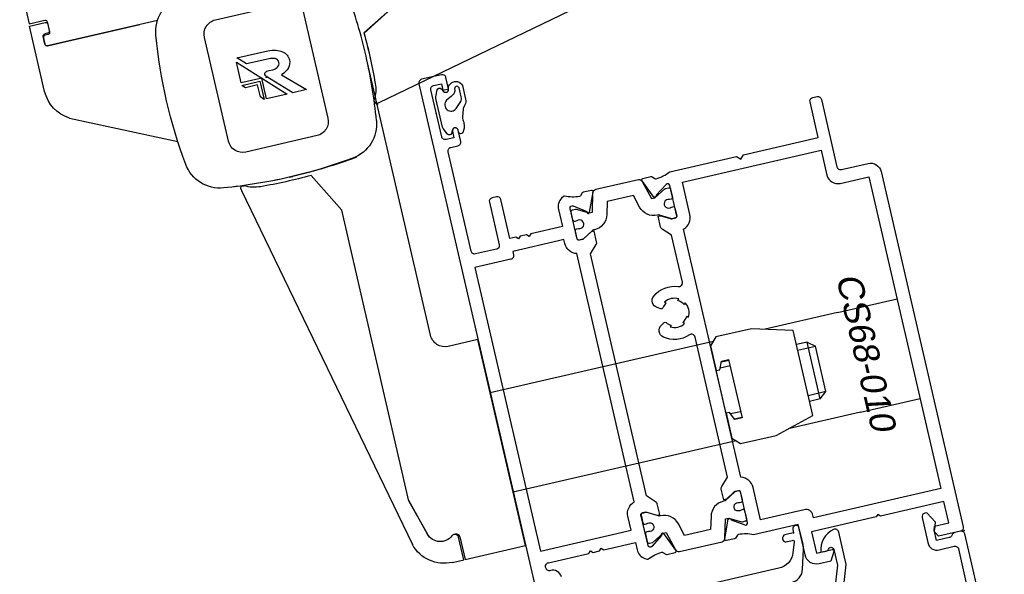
# Model space of a CAD drawing. Header units: centimetres. Extents: x -15121 to 17422, y -60492 to 0.
# Tile 135 of 256: x 2169.15 to 2182.64, y -30570.53 to -30562.92. Entities that reach past the tile are written whole.
import ezdxf
from ezdxf.enums import TextEntityAlignment as Align
from ezdxf.lldxf.tags import DXFTag

# ---------------------------------------------------------------- set-up
doc = ezdxf.new("R2010")
doc.units = ezdxf.units.CM
doc.header["$LTSCALE"] = 60
doc.layers.add('BA_drz', color=7, linetype='Continuous')
doc.layers.add('RI-PROFILE', color=8, linetype='Continuous')
doc.styles.add('T5', font='arial.ttf', dxfattribs={"oblique": 10, "height": 3.5})
tags = doc.linetypes.add('KRE-DR', pattern=[0.1, 0.06, -0.04]).pattern_tags.tags
tags[6:7] = [DXFTag(74, 4), DXFTag(75, 0), DXFTag(340, '0'), DXFTag(46, 1.0), DXFTag(50, 0.0), DXFTag(44, 0.0), DXFTag(45, 0.0)]
tags[4:5] = [DXFTag(74, 4), DXFTag(75, 0), DXFTag(340, '0'), DXFTag(46, 1.0), DXFTag(50, 0.0), DXFTag(44, 0.0), DXFTag(45, 0.0)]

# ---------------------------------------------------------------- blocks, each defined once
blk = doc.blocks.new('drzwi90+50')
at = {"layer": 'RI-PROFILE'}
for p, q in [((-1.7, -1.52), (-1.7, -0.601)), ((-1.92, -0.751), (-1.88, -0.751)), ((-6.7, -1.421), (-6.144, -1.725)), ((-6.144, -1.721), (-6.7, -1.421)), ((-6.132, -2.701), (-11.388, -1.509)), ((-6.1, -5.969), (-6.1, -2.071)), ((-6.105, -2.701), (-6.132, -2.701)), ((-7.113, -2.842), (-7.113, -2.842)), ((-5, -3.465), (-5.3, -4.021)), ((-4.7, -3.421), (-4.75, -3.421)), ((-4.02, -3.426), (-4.02, -3.453)), ((-5.3, -8.121), (-5.3, -4.021)), ((-6.72, -9.071), (-6.72, -6.171)), ((-6.72, -6.171), (-6.3, -6.171)), ((-11.605, -6.921), (-12.441, -6.921)), ((-11.605, -6.921), (-10.588, -6.921)), ((-9.855, -6.921), (-6.72, -6.921)), ((-9.805, -8.131), (-9.805, -7.111)), ((-6.72, -8.171), (-6.72, -7.071)), ((-11.105, -7.221), (-11.205, -7.301)), ((-11.105, -8.021), (-11.105, -7.221)), ((-11.105, -7.221), (-10.955, -7.221)), ((-9.901, -7.221), (-10.005, -7.221)), ((-11.205, -7.941), (-11.205, -7.301)), ((-10.955, -7.301), (-11.205, -7.301)), ((-10.005, -7.301), (-9.864, -7.301)), ((-11.205, -7.941), (-10.955, -7.941)), ((-11.105, -8.021), (-11.205, -7.941)), ((-9.864, -7.941), (-10.005, -7.941)), ((-11.105, -8.021), (-10.955, -8.021)), ((-9.901, -8.021), (-10.005, -8.021)), ((-5.3, -8.121), (-5.446, -8.618)), ((-5.445, -8.616), (-5.3, -8.11)), ((-11.605, -8.321), (-12.441, -8.321)), ((-11.605, -8.321), (-10.588, -8.321)), ((-9.855, -8.321), (-6.72, -8.321)), ((-5.87, -8.751), (-5.87, -9.071)), ((-5.85, -9.071), (-5.85, -8.751)), ((-5.8, -8.701), (-5.82, -8.701)), ((-5.87, -9.071), (-6.72, -9.071)), ((-5.692, -9.071), (-5.85, -9.071))]:
    blk.add_line(p, q, dxfattribs=at)
at = {"layer": 'RI-PROFILE', "linetype": 'KRE-DR'}
blk.add_line((-4.02, -3.453), (-5.212, -8.709), dxfattribs=at)
at = {"layer": 'RI-PROFILE'}
for points in [[(-4.45, -0.621), (-4.359, -0.621), (-4.1, -0.251), (-4.1, -0.001), (-1.7, -0.001), (-1.7, -0.571), (-1.92, -0.571, 0.414214), (-1.95, -0.601), (-1.95, -0.741, 0.414214), (-1.92, -0.771), (-1.88, -0.771, -0.414214), (-1.85, -0.801), (-1.85, -0.891, -0.414214), (-1.88, -0.921), (-2.1, -0.921), (-3.175, -0.921)], [(-1.7, -0.601), (-1.92, -0.601, 0.414214), (-1.95, -0.631), (-1.95, -0.721, 0.414214), (-1.92, -0.751)], [(-1.85, -0.891), (-1.85, -0.781, 0.414214), (-1.88, -0.751)], [(-3.425, -0.921), (-1.88, -0.921, 0.414214), (-1.85, -0.891)], [(-6.041, -2.931, -0.031966), (-6.1, -2.039, -0.031912), (-6.045, -1.148, -0.001317), (-6.041, -1.111)], [(-4.2, -1.091), (-5.2, -1.091, 0.414209), (-5.4, -1.291)], [(-4, -2.751), (-4, -1.291, 0.414223), (-4.2, -1.091)], [(-5.4, -1.291), (-5.4, -2.751, 0.414218), (-5.2, -2.951)], [(-7.101, -9.601, -0.43156), (-6.974, -9.482, 0.43156), (-6.921, -9.432), (-6.921, -9.421, 0.414214), (-6.971, -9.371), (-7.541, -9.371), (-7.571, -9.341), (-7.601, -9.371), (-7.691, -9.371), (-7.721, -9.341), (-7.751, -9.371), (-8.196, -9.371), (-8.196, -9.471, -0.268304), (-8.273, -9.612), (-8.301, -9.629, -0.250573), (-8.319, -9.629, 0.103677), (-8.518, -9.581, 0.205169), (-8.533, -9.587), (-8.566, -9.619, -0.197654), (-8.58, -9.625), (-8.694, -9.625, -0.536162), (-8.713, -9.597), (-8.603, -9.338, -1.096781), (-8.568, -9.357), (-8.404, -9.472, 0.606807), (-8.356, -9.447), (-8.356, -9.016, 0.414214), (-8.376, -8.996), (-8.431, -8.996, 0.131589), (-8.441, -8.999), (-8.566, -9.071), (-8.606, -9.071), (-8.606, -8.922, -0.198435), (-8.592, -8.887), (-8.486, -8.78), (-8.486, -5.372), (-8.592, -5.266, -0.198435), (-8.606, -5.231), (-8.606, -5.081), (-8.566, -5.081), (-8.441, -5.154, 0.131589), (-8.431, -5.156), (-8.376, -5.156, 0.414214), (-8.356, -5.136), (-8.356, -4.705, 0.606807), (-8.404, -4.681), (-8.568, -4.796, -1.096781), (-8.603, -4.815), (-8.713, -4.556, -0.536162), (-8.694, -4.528), (-8.58, -4.528, -0.197654), (-8.566, -4.533), (-8.533, -4.566, 0.205169), (-8.518, -4.572, 0.103677), (-8.319, -4.523, -0.250573), (-8.301, -4.524), (-8.273, -4.541, -0.268304), (-8.196, -4.681), (-8.196, -4.921), (-7.751, -4.921), (-7.721, -4.951), (-7.691, -4.921), (-7.601, -4.921), (-7.571, -4.951), (-7.541, -4.921), (-7.456, -4.921), (-7.456, -4.371, -0.414214), (-7.406, -4.321), (-7.346, -4.321, -0.414165), (-7.296, -4.371), (-7.296, -4.971), (-7.296, -4.974), (-7.296, -4.976), (-7.296, -4.977), (-7.296, -4.979), (-7.295, -4.98), (-7.295, -4.982), (-7.295, -4.983), (-7.294, -4.985), (-7.294, -4.986), (-7.294, -4.988), (-7.293, -4.989), (-7.292, -4.991), (-7.292, -4.992), (-7.291, -4.994), (-7.29, -4.995), (-7.29, -4.996), (-7.289, -4.998), (-7.288, -4.999), (-7.287, -5.001), (-7.286, -5.002), (-7.285, -5.003), (-7.284, -5.004), (-7.283, -5.006), (-7.282, -5.007), (-7.28, -5.008), (-7.279, -5.009), (-7.278, -5.01), (-7.277, -5.011), (-7.275, -5.012), (-7.274, -5.013), (-7.273, -5.014), (-7.271, -5.015), (-7.27, -5.016), (-7.268, -5.016), (-7.267, -5.017), (-7.265, -5.018), (-7.264, -5.018), (-7.262, -5.019), (-7.261, -5.019), (-7.259, -5.02), (-7.258, -5.02), (-7.256, -5.02), (-7.255, -5.021), (-7.253, -5.021), (-7.252, -5.021), (-7.251, -5.021), (-7.249, -5.021), (-7.248, -5.021), (-7.246, -5.021), (-7.246, -5.021), (-6.951, -5.021, 0.414214), (-6.901, -4.971), (-6.901, -3.571, 0.414214), (-6.951, -3.521), (-7.051, -3.521, -0.414214), (-7.101, -3.471), (-7.101, -3.311, -0.998203), (-7.021, -3.311), (-7.021, -3.401), (-6.911, -3.401, 0.414214), (-6.861, -3.351), (-6.861, -2.691, 0.414214), (-6.911, -2.641), (-7.021, -2.641), (-7.021, -2.731), (-7.101, -2.731), (-7.101, -2.571, -0.414214), (-7.051, -2.521), (-6.771, -2.521, -0.414214), (-6.721, -2.571), (-6.721, -12.671, -0.414214)], [(-5.2, -2.951), (-4.2, -2.951, 0.414204), (-4, -2.751)], [(-7.456, -5.151, 0.414214), (-7.406, -5.201), (-6.901, -5.201), (-6.901, -9.191), (-8.176, -9.191), (-8.176, -8.996, 0.333915), (-8.306, -8.824), (-8.306, -5.329, 0.33369), (-8.176, -5.156), (-8.176, -5.101), (-8.176, -5.101), (-8.101, -5.101), (-7.456, -5.101), (-7.456, -5.151), (-7.456, -5.154)], [(-8.435, -9.419), (-8.595, -9.331), (-8.64, -9.329), (-8.708, -9.589, -0.340697), (-8.757, -9.626), (-9.356, -9.626, -0.340697), (-9.404, -9.589), (-9.473, -9.329), (-9.517, -9.331), (-9.678, -9.419), (-9.678, -9.419), (-9.678, -9.419), (-9.678, -9.419), (-9.678, -9.419), (-9.678, -9.419), (-9.679, -9.419), (-9.679, -9.419), (-9.679, -9.419), (-9.679, -9.419), (-9.679, -9.42), (-9.68, -9.42), (-9.68, -9.42), (-9.68, -9.42), (-9.68, -9.42), (-9.68, -9.42), (-9.68, -9.42), (-9.681, -9.42), (-9.681, -9.42), (-9.681, -9.42), (-9.681, -9.42), (-9.681, -9.42), (-9.682, -9.42), (-9.682, -9.42), (-9.682, -9.421), (-9.682, -9.421), (-9.683, -9.421), (-9.683, -9.421), (-9.683, -9.421), (-9.683, -9.421), (-9.683, -9.421), (-9.684, -9.421), (-9.684, -9.421), (-9.684, -9.421), (-9.684, -9.421), (-9.684, -9.421), (-9.685, -9.421), (-9.685, -9.421), (-9.685, -9.421), (-9.685, -9.421), (-9.685, -9.421), (-9.686, -9.421), (-9.686, -9.421), (-9.686, -9.421), (-9.686, -9.421), (-9.686, -9.421), (-9.687, -9.421), (-9.687, -9.421), (-9.687, -9.421), (-9.687, -9.421), (-9.688, -9.421), (-9.731, -9.421, -0.440048), (-9.756, -9.396), (-9.755, -9.286, -0.443383), (-9.731, -9.261), (-9.707, -9.261, 1.657677), (-9.71, -9.156), (-9.731, -9.156, -0.44283), (-9.755, -9.131), (-9.755, -9.021, -0.459063), (-9.731, -8.997), (-9.682, -8.997), (-9.529, -9.085, 0.13166), (-9.514, -9.089), (-9.499, -9.089, -0.340635), (-9.286, -9.253), (-9.24, -9.426), (-8.872, -9.426), (-8.827, -9.253, -0.340635), (-8.614, -9.089), (-8.599, -9.089, 0.13166), (-8.584, -9.085), (-8.43, -8.996), (-8.381, -8.996, -0.414214), (-8.356, -9.021), (-8.356, -9.131, -0.414214), (-8.381, -9.156), (-8.403, -9.156, 1.657677), (-8.406, -9.261), (-8.381, -9.261, -0.414214), (-8.356, -9.286), (-8.356, -9.396, -0.414214), (-8.381, -9.421), (-8.425, -9.421), (-8.425, -9.421), (-8.426, -9.421), (-8.426, -9.421), (-8.426, -9.421), (-8.426, -9.421), (-8.426, -9.421), (-8.427, -9.421), (-8.427, -9.421), (-8.427, -9.421), (-8.427, -9.421), (-8.427, -9.421), (-8.428, -9.421), (-8.428, -9.421), (-8.428, -9.421), (-8.428, -9.421), (-8.428, -9.421), (-8.429, -9.421), (-8.429, -9.421)], [(-10.152, -10.386, -0.362129), (-10.345, -10.239), (-10.416, -9.982), (-10.428, -9.949), (-10.428, -9.914), (-10.428, -9.681, -0.99031), (-10.337, -9.681), (-10.337, -9.726), (-10.227, -9.726, -1.11146), (-10.227, -9.826), (-10.3, -9.826, 0.655905), (-10.319, -9.852), (-10.268, -9.992, 0.31307), (-10.033, -10.156), (-7.3, -10.156, 0.342952)], [(-10.421, -11.795), (-10.942, -10.315), (-10.942, -9.856, -0.459407), (-10.881, -9.806, -0.329042), (-10.643, -10.071), (-10.717, -10.071, -0.256151), (-10.755, -10.054), (-10.764, -10.044, 0.632112), (-10.822, -10.072), (-10.822, -10.295), (-10.301, -11.775)], [(-12.621, -12.671), (-12.621, -10.271, -0.414214), (-12.571, -10.221), (-12.492, -10.221, -0.287257), (-12.457, -10.236), (-12.436, -10.257, 0.267249), (-12.401, -10.271), (-12.222, -10.271), (-12.222, -10.121), (-12.235, -10.121), (-12.266, -10.021), (-12.18, -9.871), (-12.152, -9.871), (-12.15, -9.871), (-12.149, -9.871, -0.454319), (-12.102, -9.921), (-12.102, -10.272, -0.462511), (-12.231, -10.402), (-12.441, -10.402, 0.416568), (-12.491, -10.452), (-12.475, -12.425, 0.405463)]]:
    blk.add_lwpolyline(points, format="xyb", dxfattribs=at)
for points in [[(-4.815, -1.935), (-4.83, -1.934), (-4.846, -1.93), (-4.863, -1.924), (-4.88, -1.916), (-4.895, -1.905), (-4.907, -1.892), (-4.915, -1.875), (-4.918, -1.856), (-4.915, -1.834), (-4.911, -1.825), (-4.907, -1.817), (-4.894, -1.803), (-4.877, -1.792), (-4.859, -1.785), (-4.839, -1.78), (-4.819, -1.777), (-4.8, -1.776), (-4.479, -1.776), (-4.371, -1.667), (-4.806, -1.667), (-4.835, -1.668), (-4.864, -1.671), (-4.89, -1.676), (-4.915, -1.683), (-4.938, -1.691), (-4.96, -1.701), (-4.979, -1.712), (-4.997, -1.724), (-5.013, -1.738), (-5.027, -1.752), (-5.039, -1.768), (-5.048, -1.784), (-5.056, -1.801), (-5.062, -1.819), (-5.065, -1.837), (-5.066, -1.855), (-5.064, -1.882), (-5.056, -1.908), (-5.044, -1.933), (-5.027, -1.957), (-5.005, -1.978), (-4.979, -1.998), (-4.948, -2.014), (-4.914, -2.027), (-5.201, -2.304), (-5.008, -2.304), (-4.712, -2.009), (-4.703, -1.999), (-4.698, -1.989), (-4.694, -1.975), (-4.695, -1.965), (-4.698, -1.956), (-4.703, -1.949), (-4.709, -1.944), (-4.719, -1.94), (-4.73, -1.937), (-4.761, -1.935), (-4.815, -1.935)], [(-4.932, -2.304), (-4.641, -2.304), (-4.641, -2.013), (-4.35, -2.014), (-4.35, -1.722), (-4.932, -2.304)], [(-1.95, -1.953), (-3.324, -2.602)], [(-4.607, -2.047), (-4.607, -2.304), (-4.563, -2.259), (-4.562, -2.091), (-4.393, -2.092), (-4.35, -2.047), (-4.607, -2.047)], [(-9.805, -7.921), (-9.805, -8.271), (-9.905, -8.371), (-10.405, -8.371), (-10.955, -8.221), (-10.955, -7.021), (-10.405, -6.871), (-9.905, -6.871), (-9.805, -6.971), (-9.805, -7.321), (-9.855, -7.321), (-9.905, -7.211), (-10.005, -7.211), (-10.005, -8.031), (-9.905, -8.031), (-9.855, -7.921), (-9.805, -7.921)]]:
    blk.add_lwpolyline(points, dxfattribs=at)
for points in [[(-7.027, -2.751, -0.767684), (-7.101, -2.731), (-7.102, -2.719, 0.085146), (-7.105, -2.708, 0.196823), (-7.16, -2.661, 0.478694), (-7.296, -2.73), (-7.296, -2.92), (-7.296, -2.92, 0.174661), (-7.269, -2.996), (-7.262, -3.004), (-7.236, -3.04), (-7.234, -3.044), (-7.199, -3.152, -0.068397), (-7.201, -3.224), (-7.201, -3.237, 0.170232), (-7.154, -3.361, 0.665595), (-7.101, -3.341), (-7.101, -3.312, -0.766536), (-7.027, -3.292), (-7.001, -3.336, 0.60612), (-6.948, -3.334), (-6.906, -3.245), (-6.901, -3.224), (-6.901, -2.819), (-6.906, -2.798), (-6.948, -2.709, 0.606131), (-7.001, -2.706)], [(-7.14, -3.017), (-7.227, -2.938, -0.18506), (-7.245, -2.879), (-7.245, -2.749), (-7.233, -2.728), (-7.211, -2.721), (-7.19, -2.731), (-7.181, -2.753), (-7.18, -2.765), (-7.177, -2.783), (-7.156, -2.816), (-7.113, -2.842), (-7.067, -2.862), (-7.04, -2.877, -0.433179), (-7.018, -3.009, -0.420657), (-7.14, -3.017, 1.025064)], [(-9.285, -6.524, -0.112813), (-9.343, -6.575), (-9.325, -6.594, -0.272961), (-9.528, -6.594), (-9.509, -6.575, -0.14588), (-9.58, -6.505), (-9.599, -6.523, -0.273255), (-9.599, -6.32), (-9.58, -6.338, -0.14598), (-9.509, -6.267), (-9.528, -6.249, -0.272863), (-9.325, -6.249), (-9.343, -6.267, -0.112856), (-9.284, -6.319, 0.386415), (-9.258, -6.325), (-9.213, -6.298, 0.530912), (-9.202, -6.133, 0.263412), (-9.558, -6.081, -0.527237), (-9.626, -6.034), (-9.626, -5.372), (-9.521, -5.266, 0.198435), (-9.506, -5.231), (-9.506, -5.081), (-9.546, -5.081), (-9.672, -5.154, -0.131589), (-9.682, -5.156), (-9.736, -5.156, -0.414214), (-9.756, -5.136), (-9.756, -4.705, -0.606807), (-9.709, -4.681), (-9.543, -4.793, 0.629353), (-9.509, -4.812), (-9.4, -4.556, 0.536162), (-9.418, -4.528), (-9.532, -4.528, 0.197654), (-9.546, -4.533), (-9.58, -4.566, -0.205169), (-9.594, -4.572, -0.106092), (-9.797, -4.521), (-10.736, -4.521), (-10.786, -4.571), (-10.836, -4.521), (-11.886, -4.521), (-11.886, -4.021, 0.414214), (-11.936, -3.971), (-11.996, -3.971, 0.414214), (-12.046, -4.021), (-12.046, -4.971, -0.414292), (-12.096, -5.021), (-12.471, -5.021, 0.414292), (-12.621, -5.171), (-12.621, -10.171, 0.414214), (-12.571, -10.221), (-12.263, -10.221), (-12.224, -10.154, 0.199244), (-12.222, -10.138), (-12.24, -10.071), (-12.441, -10.071), (-12.441, -9.771), (-11.551, -9.771), (-11.521, -9.741), (-11.491, -9.771), (-10.581, -9.771), (-10.581, -10.071), (-10.801, -10.071, 0.577388), (-10.819, -10.101), (-10.749, -10.221), (-10.584, -10.221, 0.414214), (-10.422, -10.059), (-10.422, -9.631), (-9.797, -9.631, -0.106121), (-9.594, -9.581, -0.205169), (-9.58, -9.587), (-9.546, -9.619, 0.197654), (-9.532, -9.625), (-9.418, -9.625, 0.536162), (-9.4, -9.597), (-9.508, -9.342, 0.626446), (-9.544, -9.36), (-9.709, -9.472, -0.606807), (-9.756, -9.447), (-9.756, -9.016, -0.414214), (-9.736, -8.996), (-9.682, -8.996, -0.131589), (-9.672, -8.999), (-9.546, -9.071), (-9.506, -9.071), (-9.506, -8.922, 0.198435), (-9.521, -8.887), (-9.626, -8.781), (-9.626, -6.808, -0.527301), (-9.558, -6.762, 0.263181), (-9.203, -6.71, 0.530303), (-9.213, -6.545), (-9.258, -6.518, 0.387107)], [(-9.755, -5.022), (-9.755, -5.132, 0.459063), (-9.731, -5.156), (-9.682, -5.156), (-9.529, -5.068, -0.13166), (-9.514, -5.064), (-9.499, -5.064, 0.340635), (-9.286, -4.9), (-9.24, -4.727), (-8.872, -4.727), (-8.827, -4.9, 0.340635), (-8.614, -5.064), (-8.599, -5.064, -0.13166), (-8.584, -5.068), (-8.43, -5.157), (-8.381, -5.157, 0.414214), (-8.356, -5.132), (-8.356, -5.022, 0.414214), (-8.381, -4.997), (-8.403, -4.997, -1.657677), (-8.406, -4.892), (-8.381, -4.892, 0.414214), (-8.356, -4.867), (-8.356, -4.757, 0.414214), (-8.381, -4.732), (-8.425, -4.732, 0.177104), (-8.435, -4.734), (-8.595, -4.822), (-8.64, -4.824), (-8.708, -4.564, 0.340697), (-8.757, -4.527), (-9.356, -4.527, 0.308868), (-9.4, -4.566), (-9.473, -4.824), (-9.517, -4.822), (-9.678, -4.734, -0.02896), (-9.688, -4.732), (-9.731, -4.732, 0.440048), (-9.756, -4.757), (-9.755, -4.867, 0.443383), (-9.731, -4.892), (-9.707, -4.892, -1.657677), (-9.71, -4.997), (-9.731, -4.997, 0.44283)], [(-9.806, -8.823), (-9.806, -5.329, -0.33408), (-9.936, -5.156), (-9.936, -4.701), (-11.886, -4.701), (-11.886, -5.051, -0.414214), (-12.036, -5.201), (-12.441, -5.201), (-12.441, -9.591), (-10.651, -9.591), (-10.651, -9.551, -0.414214), (-10.551, -9.451), (-9.936, -9.451), (-9.936, -9.451), (-9.936, -8.996, -0.333959)]]:
    blk.add_lwpolyline(points, format="xyb", close=True, dxfattribs=at)
for centre, radius, start, end in [((-3.855, -1.176), 0.5, 7.468, 82.5313), ((-10.3, -2.021), 7, 352.5314, 7.4681), ((-2.2, -1.52), 0.5, 300, 0), ((0.85, -2.021), 7, 177.5429, 183.3854), ((0.85, -2.021), 7, 177.5716, 183.3751), ((-5.639, -2.404), 0.5, 183.3796, 209.3647), ((-5.639, -2.405), 0.5, 183.3891, 208.935), ((-6.12, -2.671), 0.05, 275.8156, 28.935), ((-6.105, -2.666), 0.035, 269.994, 29.3581), ((-5.545, -2.866), 0.5, 187.468, 262.5315), ((-3.855, -2.866), 0.5, 277.4682, 352.5313), ((-3.855, -2.866), 0.5, 277.4681, 352.5316), ((-4.75, 3.579), 7, 262.5309, 269.996), ((-4.7, 3.579), 7, 262.5315, 277.4681), ((-4.7, 3.579), 7, 269.9958, 277.4675), ((-4.316, -2.96), 0.5, 273.3891, 298.935), ((-4.055, -3.426), 0.035, 359.994, 119.3581), ((-6.3, -5.971), 0.2, 269.9988, 0.6464), ((-5.638, -8.561), 0.2, 229.4649, 343.9998), ((-5.638, -8.561), 0.2, 229.4643, 343.6483), ((-5.82, -8.751), 0.05, 89.9996, 180.0004), ((-5.8, -8.751), 0.05, 49.4622, 180.0014), ((-5.8, -8.751), 0.05, 49.4624, 90.001), ((-5.692, -8.571), 0.5, 270.0001, 344.0001)]:
    blk.add_arc(centre, radius, start, end, dxfattribs=at)
at = {"layer": 'RI-PROFILE', "linetype": 'KRE-DR'}
blk.add_arc((-4.7, 3.529), 7, 267.5429, 273.3854, dxfattribs=at)
at = {"layer": 'RI-PROFILE'}
for p in [(-4.7, -2.015), (-6.861, -3.021), (-10.337, -9.726), (-12.621, -10.221), (-12.621, -10.221)]:
    blk.add_point(p, dxfattribs=at)
at = {"layer": 'RI-PROFILE', "style": 'T5', "oblique": 10, "text_generation_flag": 4, "width": 1.015427}
blk.add_text('CS68-010', height=0.3447, rotation=270, dxfattribs=at).set_placement((-11.693, -8.635), align=Align.RIGHT)

msp = doc.modelspace()

# ---------------------------------------------------------------- block references
at = {"layer": 'BA_drz', "xscale": -1, "rotation": 13.00000000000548}
msp.add_blockref('drzwi90+50', (2167.4961, -30562.8053), dxfattribs=at)

doc.saveas('drawing.dxf')
